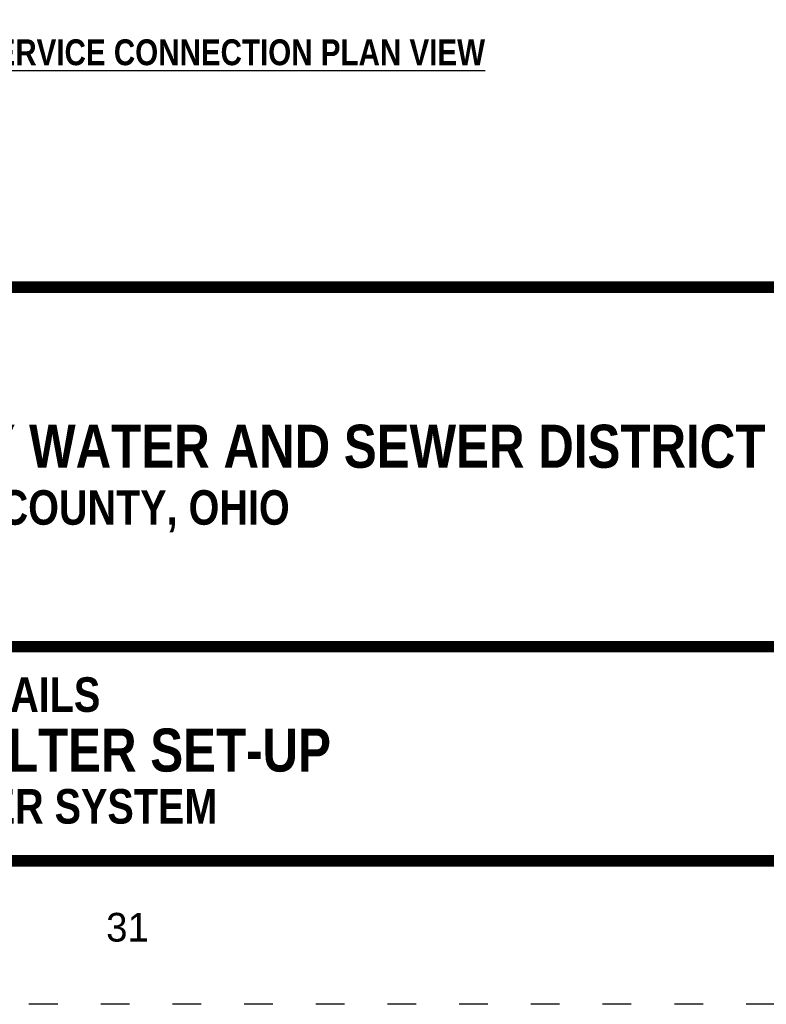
# Model space of a CAD drawing. Header units: feet. Extents: x 24.4 to 32.9, y 2.4 to 13.4.
# Tile 2 of 156: x 28.3 to 30.9, y 2.4 to 5.8. Entities that reach past the tile are written whole.
import ezdxf
from ezdxf.enums import TextEntityAlignment as Align

# ---------------------------------------------------------------- set-up
doc = ezdxf.new("R2010")
doc.units = ezdxf.units.FT
doc.header["$MEASUREMENT"] = 0
doc.linetypes.add('DOT2', pattern=[0.125, 0, -0.125])
doc.layers.add('BORDER', color=7, linetype='Continuous')
doc.layers.add('TEXT', color=7, linetype='Continuous')
doc.styles.add('TECHNICAL', font='techb___.ttf')

msp = doc.modelspace()

# ---------------------------------------------------------------- linework, layer by layer
at = {"layer": 'BORDER', "color": 7, "const_width": 0.04}
msp.add_lwpolyline([(24.9308, 2.9129), (24.9308, 12.9129), (32.4308, 12.9129), (32.4308, 2.9129)], close=True, dxfattribs=at)
for points in [[(24.9308, 4.9129), (32.4308, 4.9129)], [(24.9308, 3.6596), (32.4308, 3.6596)]]:
    msp.add_lwpolyline(points, dxfattribs=at)
at = {"layer": 'DEFPOINTS', "color": 7, "linetype": 'DOT2', "ltscale": 1.2}
msp.add_lwpolyline([(24.4308, 2.4129), (24.4308, 13.4129), (32.9308, 13.4129), (32.9308, 2.4129)], close=True, dxfattribs=at)

# ---------------------------------------------------------------- texts
at = {"layer": 'TEXT', "color": 7, "style": 'TECHNICAL'}
for s, height, p in [('%%USEWER SERVICE CONNECTION PLAN VIEW', 0.09, (29.9208, 5.7316)), ('BELMONT COUNTY WATER AND SEWER DISTRICT', 0.15, (30.8983, 4.3583)), ('BIO KINETIC FILTER SET-UP', 0.15, (29.3836, 3.2992))]:
    msp.add_text(s, height=height, dxfattribs=at).set_placement(p, align=Align.MIDDLE_RIGHT)
for s, p in [('BELMONT COUNTY, OHIO', (27.5084, 4.0847)), ('STANDARD DETAILS', (27.1779, 3.4324)), ('FOR ANIMAL WASTEWATER SYSTEM', (26.4748, 3.0428))]:
    msp.add_text(s, height=0.120395, dxfattribs=at).set_placement(p)
at = {"layer": 'TEXT', "color": 7}
msp.add_text('31', height=0.1, dxfattribs=at).set_placement((28.5998, 2.6316))

doc.saveas('drawing.dxf')
